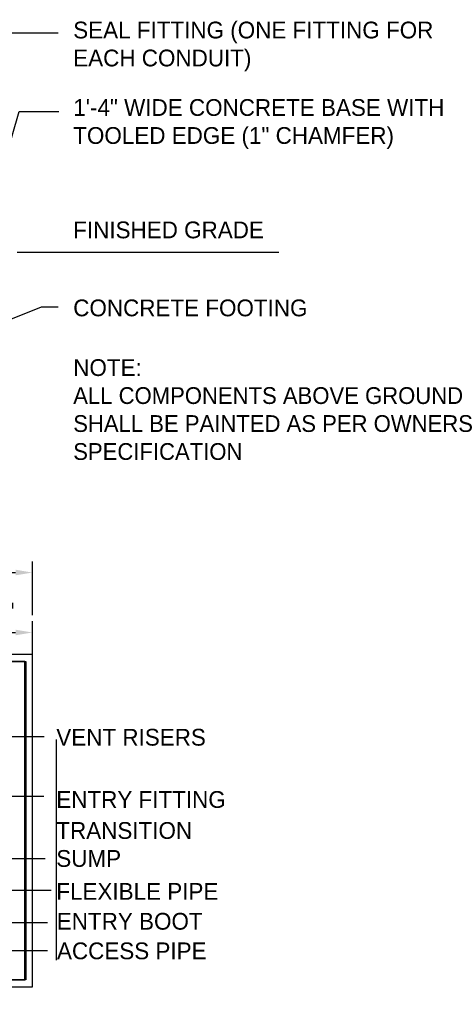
# Model space of a CAD drawing. Extents: x -1276 to 451, y 2026 to 3394.
# Tile 3 of 104: x -1160 to -1102, y 2053 to 2185. Entities that reach past the tile are written whole.
import ezdxf

# ---------------------------------------------------------------- set-up
doc = ezdxf.new("R2010")
doc.units = 0
doc.header["$MEASUREMENT"] = 0
doc.header["$PDSIZE"] = 1
doc.layers.get('DEFPOINTS').update_dxf_attribs({"linetype": 'CONTINUOUS'})
for name, color, linetype in [('DIM', 3, 'CONTINUOUS'), ('GRADE', 6, 'CONTINUOUS'), ('TEXT', 3, 'CONTINUOUS'), ('VENT-RISER-FNDT', 6, 'CONTINUOUS')]:
    doc.layers.add(name, color=color, linetype=linetype)
doc.layers.add('FREEZE-LINES', color=8, linetype='CONTINUOUS', plot=False)
doc.styles.add('SIMPFRAC', font='simpfrac')
doc.styles.add('SIMPLEX', font='simplex')
doc.dimstyles.new('DIM24', dxfattribs={"dimscale": 24, "dimtxt": 0.09375, "dimasz": 0.09375, "dimexe": 0.0625, "dimexo": 0.0625, "dimgap": 0.0625, "dimtad": 1, "dimdec": 4, "dimzin": 3, "dimdsep": 46, "dimlunit": 4, "dimtxsty": 'SIMPLEX', "dimcen": 0, "dimclrd": 3, "dimclre": 3, "dimclrt": 3, "dimadec": 0, "dimazin": 0, "dimtfac": 1, "dimtdec": 4, "dimtofl": 0, "dimtmove": 0, "dimatfit": 3, "dimfxl": 1, "dimfrac": 2, "dimtolj": 1, "dimtzin": 3, "dimlwe": -1, "dimarcsym": 0})

# ---------------------------------------------------------------- blocks, each defined once
blk = doc.blocks.new('*D33')
at = {"layer": 'DEFPOINTS', "color": 0, "transparency": 16777216}
for p in [(-1158.48, 2102.81), (-1166.5, 2091.86), (-1158.48, 2091.86)]:
    blk.add_point(p, dxfattribs=at)
at = {"layer": 'DIM', "color": 3, "transparency": 16777216}
for p, q in [((-1166.5, 2093.36), (-1166.5, 2104.31)), ((-1158.48, 2093.36), (-1158.48, 2104.31))]:
    blk.add_line(p, q, dxfattribs=at)
at = {"layer": 'DIM', "color": 3, "lineweight": -2, "transparency": 16777216}
blk.add_line((-1164.25, 2102.81), (-1160.73, 2102.81), dxfattribs=at)
at = {"layer": 'DIM', "color": 3, "transparency": 16777216}
for points in [[(-1164.25, 2103.19), (-1164.25, 2102.44), (-1166.5, 2102.81)], [(-1160.73, 2103.19), (-1160.73, 2102.44), (-1158.48, 2102.81)]]:
    blk.add_solid(points, dxfattribs=at)
at = {"layer": 'DIM', "color": 3, "transparency": 16777216, "insert": (-1162.49, 2105.65), "char_height": 2.25, "attachment_point": 5, "style": 'SIMPLEX'}
blk.add_mtext('\\A1;8"', dxfattribs=at)
blk = doc.blocks.new('*D34')
at = {"layer": 'DEFPOINTS', "color": 0, "transparency": 16777216}
for p in [(-1158.48, 2110.85), (-1234.01, 2103.63), (-1158.48, 2103.63)]:
    blk.add_point(p, dxfattribs=at)
at = {"layer": 'DIM', "color": 3, "transparency": 16777216}
for p, q in [((-1234.01, 2105.13), (-1234.01, 2112.35)), ((-1158.48, 2105.13), (-1158.48, 2112.35))]:
    blk.add_line(p, q, dxfattribs=at)
at = {"layer": 'DIM', "color": 3, "lineweight": -2, "transparency": 16777216}
blk.add_line((-1231.76, 2110.85), (-1160.73, 2110.85), dxfattribs=at)
at = {"layer": 'DIM', "color": 3, "transparency": 16777216}
for points in [[(-1231.76, 2111.23), (-1231.76, 2110.48), (-1234.01, 2110.85)], [(-1160.73, 2111.23), (-1160.73, 2110.48), (-1158.48, 2110.85)]]:
    blk.add_solid(points, dxfattribs=at)
at = {"layer": 'DIM', "color": 3, "transparency": 16777216, "insert": (-1196.24, 2113.69), "char_height": 2.25, "attachment_point": 5, "style": 'SIMPLEX'}
blk.add_mtext('\\A1;6\'-4"', dxfattribs=at)

msp = doc.modelspace()

# ---------------------------------------------------------------- linework, layer by layer
at = {"layer": 'FREEZE-LINES', "linetype": 'Continuous'}
msp.add_line((-1155.26696, 2088.4719), (-1155.26696, 2058.86565), dxfattribs=at)
at = {"layer": 'GRADE', "linetype": 'Continuous'}
msp.add_line((-1125.43115, 2153.77025), (-1160.50942, 2153.78037), dxfattribs=at)
at = {"layer": 'VENT-RISER-FNDT', "linetype": 'Continuous'}
for p, q in [((-1158.47643, 2099.85917), (-1234.01289, 2099.85917)), ((-1158.47643, 2055.29328), (-1158.47643, 2099.85917)), ((-1234.01289, 2055.29328), (-1158.47643, 2055.29328))]:
    msp.add_line(p, q, dxfattribs=at)
at = {"layer": 'VENT-RISER-FNDT', "color": 1, "linetype": 'Continuous'}
for p, q in [((-1159.50942, 2098.92167), (-1233.01289, 2098.92167)), ((-1232.85637, 2098.92167), (-1159.35291, 2098.92167)), ((-1159.50942, 2056.23078), (-1159.50942, 2098.92167)), ((-1159.35291, 2098.92167), (-1159.35291, 2056.23078)), ((-1233.01289, 2056.23078), (-1159.50942, 2056.23078)), ((-1159.35291, 2056.23078), (-1232.85637, 2056.23078))]:
    msp.add_line(p, q, dxfattribs=at)

# ---------------------------------------------------------------- texts
at = {"layer": 'TEXT', "style": 'SIMPFRAC'}
msp.add_text('NOTE:', height=2.25, dxfattribs=at).set_placement((-1152.99691, 2137.20781))
at = {"layer": 'TEXT', "char_height": 2.25, "attachment_point": 1, "style": 'SIMPFRAC'}
for s, insert, width in [('SEAL FITTING (ONE FITTING FOR EACH CONDUIT)', (-1152.99691, 2184.72051), 48.8571429), ('1\'-4" WIDE CONCRETE BASE WITH TOOLED EDGE (1" CHAMFER)', (-1152.99691, 2174.33152), 59.0345489), ('FINISHED GRADE', (-1152.99691, 2157.91861), 31.932531), ('CONCRETE FOOTING', (-1152.99691, 2147.46176), 44.4742316), ('ALL COMPONENTS ABOVE GROUND SHALL BE PAINTED AS PER OWNERS SPECIFICATION', (-1152.99691, 2135.70583), 56.6720464), ('VENT RISERS', (-1155.26696, 2089.89182), 21.5357143), ('ENTRY FITTING', (-1155.26696, 2081.546), 25.4996259), ('TRANSITION SUMP', (-1155.26696, 2077.39064), 20.0327517), ('FLEXIBLE PIPE', (-1155.26696, 2069.22688), 27.2621168), ('ENTRY BOOT', (-1155.19887, 2065.21791), 21.5357143), ('ACCESS PIPE', (-1155.17621, 2061.25018), 28.610565)]:
    msp.add_mtext(s, dxfattribs=dict(at, insert=insert, width=width))

# ---------------------------------------------------------------- dimensions: what is measured, and where the dimension line sits
at = {"layer": 'DIM'}
dim = msp.add_linear_dim(base=(-1158.47643, 2110.85069), p1=(-1234.01289, 2103.63175), p2=(-1158.47643, 2103.63175), text='6\'-4"', dimstyle='DIM24', dxfattribs=at)
dim.commit()
dim.dimension.update_dxf_attribs({"geometry": '*D34', "text_midpoint": (-1196.24466, 2113.68998)})
dim = msp.add_linear_dim(base=(-1158.4764329, 2102.8115516), p1=(-1166.5012827, 2091.862959), p2=(-1158.4764329, 2091.8591654), dimstyle='DIM24', dxfattribs=at)
dim.commit()
dim.dimension.update_dxf_attribs({"geometry": '*D33', "text_midpoint": (-1162.4888578, 2105.6508373)})

# ---------------------------------------------------------------- leaders
at = {"layer": 'TEXT'}
for points in [[(-1226.99346, 2175.58688), (-1179.77072, 2183.21633), (-1154.99691, 2183.21633)], [(-1164.56235, 2157.7939), (-1160.2462, 2172.67953), (-1154.93402, 2172.67953)], [(-1202.64327, 2078.97965), (-1191.22648, 2088.8839), (-1156.89932, 2088.8839)], [(-1189.72253, 2078.39957), (-1183.22648, 2088.8839), (-1156.89932, 2088.8839)]]:
    msp.add_leader(points, dimstyle='DIM24', dxfattribs=at)
for points in [[(-1163.98089, 2143.80019), (-1157.2507, 2146.47632), (-1154.99691, 2146.47632)], [(-1185.48921, 2077.80582), (-1170.7019, 2080.85709), (-1156.93551, 2080.85709)], [(-1174.89371, 2071.57054), (-1163.70759, 2072.49204), (-1156.74563, 2072.49204)], [(-1188.37487, 2066.58492), (-1170.70594, 2068.26617), (-1155.96485, 2068.26617)], [(-1187.37078, 2058.55331), (-1170.47152, 2063.94783), (-1156.44488, 2063.94783)], [(-1188.68917, 2052.95839), (-1170.47152, 2060.17182), (-1156.44488, 2060.17182)]]:
    msp.add_leader(points, dimstyle='DIM24', override={"dimgap": 0.0625, "dimtad": 0}, dxfattribs=at)

doc.saveas('drawing.dxf')
